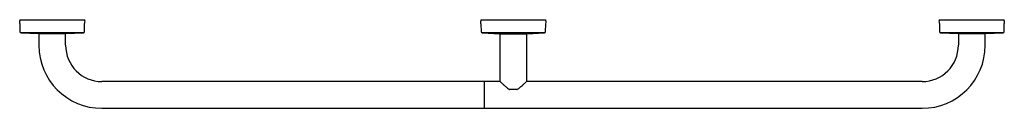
# Model space of a CAD drawing. Header units: millimetres. Extents: x 3567.17 to 3568.46, y 2231.63 to 2231.75.
import ezdxf

# ---------------------------------------------------------------- set-up
doc = ezdxf.new("R2010")
doc.units = ezdxf.units.MM
doc.layers.add('SANINDUSA', color=3, linetype='Continuous')

msp = doc.modelspace()

# ---------------------------------------------------------------- linework, layer by layer
at = {"layer": 'SANINDUSA'}
for p, q in [((3567.1734, 2231.7481), (3567.1734, 2231.7466)), ((3567.1734, 2231.7481), (3567.2524, 2231.7481)), ((3567.1736, 2231.743), (3567.1737, 2231.7325)), ((3567.2524, 2231.7481), (3567.2584, 2231.7481)), ((3567.2581, 2231.7325), (3567.2582, 2231.743)), ((3567.2584, 2231.7466), (3567.2584, 2231.7481)), ((3567.7759, 2231.7478), (3567.7759, 2231.7463)), ((3567.7759, 2231.7478), (3567.8597, 2231.7478)), ((3567.8597, 2231.7478), (3567.8609, 2231.7478)), ((3567.8609, 2231.7463), (3567.8609, 2231.7478)), ((3567.8609, 2231.7463), (3567.8609, 2231.7463)), ((3568.3749, 2231.7481), (3568.3749, 2231.7466)), ((3568.3749, 2231.7481), (3568.4599, 2231.7481)), ((3568.3751, 2231.743), (3568.3752, 2231.7325)), ((3568.4596, 2231.7325), (3568.4597, 2231.743)), ((3568.4599, 2231.7466), (3568.4599, 2231.7481)), ((3567.1751, 2231.731), (3567.1981, 2231.7298)), ((3567.2566, 2231.731), (3567.1751, 2231.731)), ((3567.2337, 2231.7298), (3567.2566, 2231.731)), ((3567.7761, 2231.7427), (3567.7762, 2231.7322)), ((3567.7776, 2231.7307), (3567.8006, 2231.7295)), ((3567.8591, 2231.7307), (3567.7776, 2231.7307)), ((3567.8362, 2231.7295), (3567.8591, 2231.7307)), ((3567.8606, 2231.7322), (3567.8607, 2231.7427)), ((3567.8607, 2231.7427), (3567.8607, 2231.7427)), ((3568.3766, 2231.731), (3568.3996, 2231.7298)), ((3568.4581, 2231.731), (3568.3766, 2231.731)), ((3568.4352, 2231.7298), (3568.4581, 2231.731)), ((3567.1981, 2231.7298), (3567.199, 2231.7298)), ((3567.1984, 2231.7298), (3567.1984, 2231.7146)), ((3567.199, 2231.7298), (3567.2337, 2231.7298)), ((3567.2334, 2231.7146), (3567.2334, 2231.7298)), ((3567.8006, 2231.7295), (3567.8362, 2231.7295)), ((3567.8009, 2231.7295), (3567.8009, 2231.6676)), ((3567.8359, 2231.6676), (3567.8359, 2231.7295)), ((3567.8362, 2231.7295), (3567.8362, 2231.7295)), ((3568.3996, 2231.7298), (3568.4062, 2231.7298)), ((3568.3999, 2231.7298), (3568.3999, 2231.7146)), ((3568.4062, 2231.7298), (3568.4352, 2231.7298)), ((3568.4349, 2231.7146), (3568.4349, 2231.7298)), ((3567.7789, 2231.6671), (3567.2809, 2231.6671)), ((3567.7804, 2231.6671), (3567.7789, 2231.6671)), ((3567.8012, 2231.6671), (3567.7804, 2231.6671)), ((3567.7804, 2231.6671), (3567.7804, 2231.6321)), ((3567.801, 2231.6672), (3567.8011, 2231.6672)), ((3568.3524, 2231.6671), (3567.8356, 2231.6671)), ((3567.8357, 2231.6672), (3567.8357, 2231.6672)), ((3567.823, 2231.6566), (3567.8138, 2231.6566)), ((3567.2809, 2231.6321), (3567.7789, 2231.6321)), ((3567.7789, 2231.6321), (3567.7804, 2231.6321)), ((3567.7804, 2231.6321), (3568.3524, 2231.6321))]:
    msp.add_line(p, q, dxfattribs=at)
for centre, radius, start, end in [((3567.13, 2231.7425), 0.0436, 0.7478, 5.4676), ((3567.3017, 2231.7425), 0.0436, 174.5324, 179.2522), ((3567.7325, 2231.7421), 0.0436, 0.7478, 5.4676), ((3567.9042, 2231.7421), 0.0436, 174.5324, 179.2522), ((3568.3315, 2231.7425), 0.0436, 0.7478, 5.4676), ((3568.5032, 2231.7425), 0.0436, 174.5324, 179.2522), ((3567.1752, 2231.7325), 0.0015, 180.7478, 266.944), ((3567.2566, 2231.7325), 0.0015, 273.056, 359.2522), ((3567.7777, 2231.7322), 0.0015, 180.7478, 266.944), ((3567.8591, 2231.7322), 0.0015, 273.056, 359.2522), ((3568.3767, 2231.7325), 0.0015, 180.7478, 266.944), ((3568.4581, 2231.7325), 0.0015, 273.056, 359.2522), ((3567.2809, 2231.7146), 0.0825, 180, 270), ((3567.2809, 2231.7146), 0.0475, 180, 270), ((3568.3524, 2231.7146), 0.0475, 270, 0), ((3568.3524, 2231.7146), 0.0825, 270, 0), ((3567.8014, 2231.6676), 0.0005, 180.0088, 226.5852), ((3567.8354, 2231.6676), 0.0005, 313.4148, 359.9679), ((3567.8138, 2231.657), 0.000426, 231.9153, 267.916), ((3567.823, 2231.657), 0.000438, 270.9044, 306.2147)]:
    msp.add_arc(centre, radius, start, end, dxfattribs=at)
for points, knots in [([(3567.8012, 2231.6671), (3567.8012, 2231.667), (3567.8013, 2231.6669), (3567.8017, 2231.6666), (3567.8024, 2231.6659), (3567.8033, 2231.6651), (3567.8044, 2231.6641), (3567.8057, 2231.6629), (3567.8072, 2231.6615), (3567.8089, 2231.66), (3567.8108, 2231.6585), (3567.8124, 2231.6573), (3567.8133, 2231.6568), (3567.8135, 2231.6566)], [0, 0, 0, 0, 0.0458292, 0.1328266, 0.2217374, 0.3138612, 0.4105014, 0.5129287, 0.6213988, 0.7365722, 0.8572889, 0.9652707, 1, 1, 1, 1]), ([(3567.8232, 2231.6566), (3567.8234, 2231.6568), (3567.8243, 2231.6572), (3567.8256, 2231.6583), (3567.8275, 2231.6597), (3567.8293, 2231.6613), (3567.8309, 2231.6628), (3567.8323, 2231.664), (3567.8334, 2231.665), (3567.8343, 2231.6659), (3567.8351, 2231.6666), (3567.8353, 2231.6668), (3567.8355, 2231.667)], [0, 0, 0, 0, 0.033185, 0.132077, 0.244327, 0.372807, 0.49902, 0.606022, 0.707535, 0.802758, 0.903999, 1, 1, 1, 1]), ([(3567.8355, 2231.667), (3567.8355, 2231.667), (3567.8356, 2231.6671), (3567.8357, 2231.6672), (3567.8357, 2231.6672), (3567.8357, 2231.6672)], [0, 0, 0, 0, 0.00608, 0.992602, 1, 1, 1, 1])]:
    msp.add_open_spline(points, degree=3, knots=knots, dxfattribs=at)

doc.saveas('drawing.dxf')
